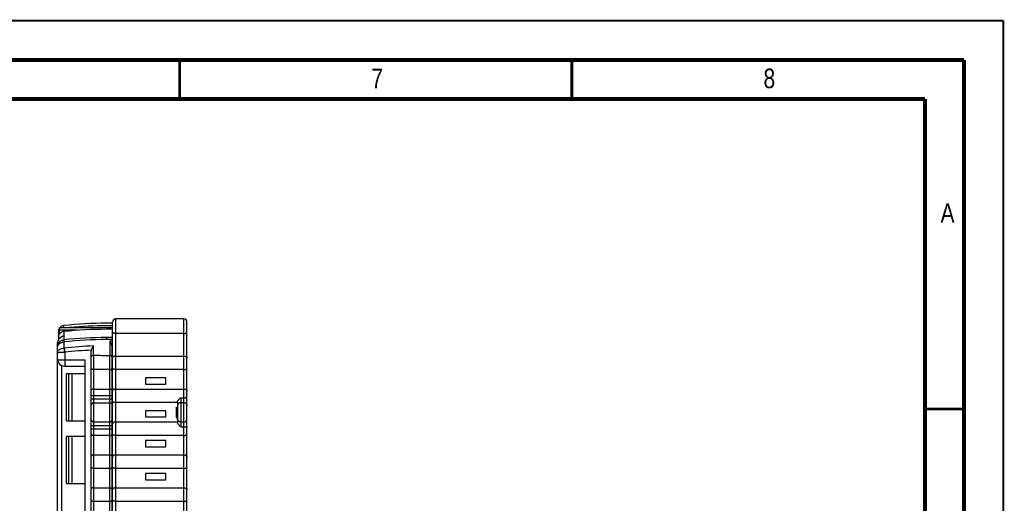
# Model space of a CAD drawing. Header units: millimetres. Extents: x 0 to 420, y 0 to 297.
# Tile 44 of 44: x 295 to 420, y 235 to 297. Entities that reach past the tile are written whole.
import ezdxf

# ---------------------------------------------------------------- set-up
doc = ezdxf.new("R2010")
doc.units = ezdxf.units.MM
doc.header["$LTSCALE"] = 23.1
for name, color, linetype in [('T-PM12-T0X-00-LOAD_DXF_FORMAT', 7, 'CONTINUOUS'), ('T-PM12-T0X-LDXF_CONTINUOUS_LINE', 7, 'CONTINUOUS'), ('T-REX12-TXX_DXF_CONTINUOUS_LINE', 7, 'CONTINUOUS')]:
    doc.layers.add(name, color=color, linetype=linetype)
doc.styles.get("Standard").update_dxf_attribs({"font": 'txt', "width": 0.8})

msp = doc.modelspace()

# ---------------------------------------------------------------- linework, layer by layer
at = {"layer": 'T-PM12-T0X-00-LOAD_DXF_FORMAT', "color": 9, "linetype": 'Continuous', "const_width": 0.25}
for points in [[(0, 297), (420, 297)], [(420, 0), (420, 297)]]:
    msp.add_lwpolyline(points, dxfattribs=at)
at = {"layer": 'T-PM12-T0X-00-LOAD_DXF_FORMAT', "color": 7, "linetype": 'Continuous'}
for points, const_width in [([(415, 292), (15, 292)], 0.5), ([(315, 287), (315, 292)], 0.35), ([(365, 287), (365, 292)], 0.35), ([(415, 8), (415, 292)], 0.5), ([(410, 287), (20, 287)], 0.5), ([(410, 13), (410, 287)], 0.5), ([(410, 247.5), (415, 247.5)], 0.35)]:
    msp.add_lwpolyline(points, dxfattribs=dict(at, const_width=const_width))
at = {"layer": 'T-PM12-T0X-LDXF_CONTINUOUS_LINE', "color": 7, "linetype": 'Continuous'}
for p, q in [((299.5382, 257.321), (299.5382, 256.2313)), ((299.6882, 257.0499), (299.6882, 257.865)), ((299.6882, 257.865), (306.4382, 257.865)), ((302.0222, 257.5162), (299.6882, 257.5162)), ((299.5654, 256.7674), (299.5649, 256.7807)), ((299.5681, 257.2048), (299.5681, 257.2045)), ((299.6882, 257.2045), (299.5681, 257.2045)), ((299.4382, 184.8401), (299.4382, 255.7953)), ((299.5382, 255.815), (299.5382, 255.6698)), ((303.7382, 197.0804), (303.7382, 254.843)), ((306.3882, 189.966), (306.3882, 255.4363)), ((302.9382, 212.966), (302.9382, 253.766)), ((306.4382, 254.466), (306.3882, 254.466)), ((300.2382, 252.966), (302.9382, 252.966)), ((306.0882, 252.5), (304.0382, 252.5)), ((300.5882, 245.966), (300.5882, 251.966)), ((302.9382, 251.966), (300.5882, 251.966)), ((300.8882, 245.966), (300.8882, 251.966)), ((301.2382, 251.966), (301.2382, 245.966)), ((301.265, 251.716), (301.2382, 251.716)), ((301.265, 251.716), (301.265, 246.216)), ((306.3882, 251.966), (306.4382, 251.966)), ((304.0382, 250.0321), (306.0882, 250.0321)), ((301.2382, 246.216), (301.265, 246.216)), ((300.5882, 245.966), (302.9382, 245.966)), ((306.3882, 245.966), (306.4382, 245.966)), ((300.5882, 237.966), (300.5882, 243.966)), ((302.9382, 243.966), (300.5882, 243.966)), ((300.8882, 237.966), (300.8882, 243.966)), ((301.2382, 243.966), (301.2382, 237.966)), ((301.265, 243.716), (301.2382, 243.716)), ((301.265, 243.716), (301.265, 238.216)), ((306.0882, 244.1), (304.0382, 244.1)), ((306.3882, 243.966), (306.4382, 243.966)), ((304.0382, 241.6321), (306.0882, 241.6321)), ((306.0882, 239.9), (304.0382, 239.9)), ((300.5882, 237.966), (302.9382, 237.966)), ((301.2382, 238.216), (301.265, 238.216)), ((304.0382, 237.4321), (306.0882, 237.4321)), ((306.3882, 237.966), (306.4382, 237.966)), ((306.0882, 235.7), (304.0382, 235.7))]:
    msp.add_line(p, q, dxfattribs=at)
at = {"layer": 'T-PM12-T0X-LDXF_CONTINUOUS_LINE', "color": 9, "linetype": 'Continuous'}
for p, q in [((299.6699, 257.4202), (299.6882, 257.4202)), ((300.2512, 258.1161), (300.2505, 258.1162)), ((300.2512, 257.865), (300.2512, 258.1161)), ((300.2512, 257.3632), (300.2512, 256.8546)), ((305.6882, 258.4149), (305.6882, 258.4148)), ((300.2492, 256.8541), (300.2492, 256.299)), ((300.2532, 256.2994), (300.2819, 256.0368)), ((305.6882, 256.5977), (305.6882, 256.3334)), ((306.0898, 256.1158), (306.0899, 254.3257)), ((300.2809, 255.2494), (300.2819, 256.0368)), ((300.2892, 255.25), (300.3482, 254.7235)), ((304.0312, 254.3344), (304.0314, 255.5232)), ((306.3875, 255.466), (306.4382, 255.466)), ((299.4382, 253.766), (302.9382, 253.766)), ((300.3482, 254.7235), (300.3482, 252.966)), ((304.0382, 254.3344), (304.0382, 196.5608)), ((306.0882, 189.966), (306.0882, 254.3257)), ((299.9382, 253.0244), (299.9382, 212.966)), ((306.3882, 249.166), (303.7382, 249.166)), ((303.7382, 248.7807), (306.3882, 248.7807)), ((304.0382, 248.2908), (306.0882, 248.2908)), ((306.3882, 245.3514), (303.7382, 245.3514)), ((303.7382, 244.966), (306.3882, 244.966)), ((304.0382, 245.8413), (306.0882, 245.8413))]:
    msp.add_line(p, q, dxfattribs=at)
at = {"layer": 'T-PM12-T0X-LDXF_CONTINUOUS_LINE', "color": 7, "linetype": 'Continuous'}
for points in [[(305.6882, 258.4149), (305.0198, 258.4104), (304.3353, 258.3965), (303.6509, 258.3731), (302.9668, 258.3403), (302.2831, 258.298), (301.5999, 258.2463), (300.9175, 258.1851), (300.2505, 258.1162)], [(306.4381, 258.4088), (306.3579, 258.4104), (305.6882, 258.4149)]]:
    msp.add_lwpolyline(points, dxfattribs=at)
for centre, radius, start, end in [((300.3382, 257.321), 0.8, 144.371159, 180.000003), ((300.3651, 256.9759), 0.8251, 145.159701, 147.419859), ((300.3382, 257.321), 0.8, 96.289342, 137.146736), ((305.6863, 205.1376), 52.5077, 89.997921, 95.941345), ((305.6872, 209.5167), 48.5747, 89.998831, 95.527163), ((305.6883, 209.4309), 48.6604, 89.116986, 90.000128), ((305.6883, 205.0029), 52.6423, 89.18379, 90.000125), ((300.3346, 256.9992), 0.7964, 165.009408, 179.999315), ((300.3346, 256.561), 0.7964, 164.976105, 179.998835), ((300.3342, 256.9993), 0.796, 164.049208, 165.010925), ((300.4914, 256.0218), 0.8668, 106.088527, 106.225984), ((305.7159, 255.436), 0.6723, 0.020759, 2.55807), ((300.2382, 253.766), 0.8, 180, 270), ((304.0359, 254.1097), 0.2247, 89.412515, 91.183184), ((305.707, 406.0173), 151.6921, 269.36966, 270.143981), ((306.0888, 254.112), 0.2138, 89.717315, 90.168864)]:
    msp.add_arc(centre, radius, start, end, dxfattribs=at)
at = {"layer": 'T-PM12-T0X-LDXF_CONTINUOUS_LINE', "color": 9, "linetype": 'Continuous'}
for centre, radius, start, end in [((300.3382, 257.3208), 0.8001, 96.240453, 96.289342), ((305.6888, 208.766), 49.6488, 90.000672, 96.287759), ((305.6881, 208.8226), 49.5921, 89.133469, 89.999837), ((300.1845, 256.9235), 0.6279, 275.914323, 276.283521), ((305.6888, 206.9302), 49.6675, 90.000696, 96.282989), ((305.6889, 206.904), 49.4294, 90.000788, 96.279994), ((305.6881, 206.9762), 49.6215, 89.13387, 89.999907), ((305.6881, 206.9509), 49.3825, 89.129681, 89.999914), ((305.6881, 207.1419), 48.9756, 89.12249, 89.530088), ((300.3718, 254.4215), 1.6177, 93.18535, 94.346864), ((300.2781, 255.349), 0.0996, 271.660689, 276.40138), ((305.6884, 207.0836), 48.468, 91.959139, 96.395847), ((305.6884, 207.0836), 47.9382, 92.314016, 96.395848), ((305.6881, 207.1419), 48.4458, 89.1129, 89.191284), ((300.2577, 261.4221), 6.6992, 270.198987, 270.774109)]:
    msp.add_arc(centre, radius, start, end, dxfattribs=at)
at = {"layer": 'T-PM12-T0X-LDXF_CONTINUOUS_LINE', "color": 7, "linetype": 'Continuous'}
for points, knots in [([(299.5758, 257.2257), (299.5864, 257.2563), (299.6133, 257.3234), (299.6485, 257.3867), (299.6699, 257.4202)], [0, 0, 0, 0, 0.44925378, 1, 1, 1, 1]), ([(300.2512, 257.3632), (300.1897, 257.3568), (300.0695, 257.3307), (299.9054, 257.2543), (299.7669, 257.148), (299.6934, 257.0604), (299.6627, 257.0142)], [0, 0, 0, 0, 0.26280394, 0.51821933, 0.76392724, 1, 1, 1, 1]), ([(299.4382, 255.7953), (299.4382, 255.8787), (299.4597, 256.0363), (299.5377, 256.245), (299.6386, 256.4142), (299.7823, 256.5879), (299.9809, 256.7484), (300.1608, 256.8286), (300.2492, 256.8541)], [0, 0, 0, 0, 0.17595897, 0.33138356, 0.46750313, 0.58963561, 0.80594406, 1, 1, 1, 1]), ([(299.4382, 255.4062), (299.4382, 255.4609), (299.4483, 255.5704), (299.4935, 255.729), (299.5672, 255.8769), (299.6668, 256.0091), (299.7892, 256.1212), (299.9302, 256.2096), (300.085, 256.2712), (300.1942, 256.293), (300.2492, 256.299)], [0, 0, 0, 0, 0.12419111, 0.24849709, 0.3730195, 0.49783013, 0.6229625, 0.74840746, 0.87411453, 1, 1, 1, 1]), ([(299.5649, 256.7807), (299.5648, 256.7817), (299.5654, 256.7846), (299.5664, 256.7902), (299.5684, 256.7986), (299.5711, 256.8094), (299.5746, 256.8224), (299.5809, 256.8433), (299.5907, 256.8723), (299.6053, 256.9088), (299.6279, 256.9574), (299.6481, 256.9923), (299.6627, 257.0142)], [0, 0, 0, 0, 0.01143149, 0.03428352, 0.06810126, 0.11215742, 0.16548985, 0.22693916, 0.36884236, 0.52671419, 0.6900414, 1, 1, 1, 1]), ([(299.5681, 257.2045), (299.5683, 257.2045), (299.5685, 257.2051), (299.5689, 257.206), (299.5696, 257.2078), (299.5704, 257.2101), (299.5715, 257.2131), (299.5733, 257.2184), (299.5747, 257.2227), (299.5758, 257.2257)], [0, 0, 0, 0, 0.01897185, 0.06864191, 0.149384, 0.26084285, 0.40246264, 0.57350408, 1, 1, 1, 1]), ([(299.5681, 257.2048), (299.5681, 257.2059), (299.5686, 257.2087), (299.5683, 257.2131), (299.5687, 257.2164), (299.5689, 257.2181)], [0, 0, 0, 0, 0.25052598, 0.62465939, 1, 1, 1, 1]), ([(306.3719, 255.5829), (306.36, 255.6353), (306.3258, 255.7364), (306.2564, 255.8763), (306.1772, 256.0024), (306.1192, 256.0796), (306.0898, 256.1158)], [0, 0, 0, 0, 0.26548632, 0.52375289, 0.76986091, 1, 1, 1, 1]), ([(303.7528, 254.9827), (303.7641, 255.0357), (303.7974, 255.1379), (303.8658, 255.2797), (303.9444, 255.4078), (304.0021, 255.4864), (304.0314, 255.5232)], [0, 0, 0, 0, 0.26519339, 0.52326988, 0.76943274, 1, 1, 1, 1]), ([(303.7382, 254.06), (303.7382, 254.0775), (303.7417, 254.1127), (303.7575, 254.1635), (303.7837, 254.2105), (303.8321, 254.2666), (303.9147, 254.3184), (303.992, 254.3336), (304.0312, 254.3344)], [0, 0, 0, 0, 0.11835448, 0.23697585, 0.35715135, 0.47998813, 0.73458047, 1, 1, 1, 1]), ([(306.3882, 254.0558), (306.3882, 254.0733), (306.3846, 254.1083), (306.3683, 254.1589), (306.3413, 254.2056), (306.2918, 254.2611), (306.2076, 254.3116), (306.1295, 254.3255), (306.0899, 254.3257)], [0, 0, 0, 0, 0.11753754, 0.23549689, 0.35528341, 0.47806138, 0.73339308, 1, 1, 1, 1]), ([(304.0382, 252.5), (304.0167, 252.5), (303.9747, 252.5026), (303.9148, 252.514), (303.8613, 252.5324), (303.8163, 252.5567), (303.7809, 252.5861), (303.7558, 252.6198), (303.7412, 252.6567), (303.7382, 252.6825), (303.7382, 252.6952)], [0, 0, 0, 0, 0.16244274, 0.31773472, 0.46061342, 0.58876371, 0.7028887, 0.80619849, 0.90350576, 1, 1, 1, 1]), ([(306.0882, 252.5), (306.1096, 252.5), (306.1517, 252.5026), (306.2116, 252.514), (306.2651, 252.5324), (306.3101, 252.5567), (306.3454, 252.5861), (306.3705, 252.6198), (306.3852, 252.6567), (306.3882, 252.6825), (306.3882, 252.6952)], [0, 0, 0, 0, 0.16244272, 0.31773444, 0.46061289, 0.58876329, 0.70288895, 0.80619915, 0.90350603, 1, 1, 1, 1]), ([(304.0382, 250.0321), (304.0167, 250.0321), (303.9747, 250.0295), (303.9148, 250.018), (303.8613, 249.9997), (303.8163, 249.9754), (303.7809, 249.9459), (303.7558, 249.9122), (303.7412, 249.8753), (303.7382, 249.8496), (303.7382, 249.8369)], [0, 0, 0, 0, 0.16244272, 0.31773444, 0.46061289, 0.58876329, 0.70288895, 0.80619915, 0.90350603, 1, 1, 1, 1]), ([(306.0882, 250.0321), (306.1096, 250.0321), (306.1517, 250.0295), (306.2116, 250.018), (306.2651, 249.9997), (306.3101, 249.9754), (306.3454, 249.9459), (306.3705, 249.9122), (306.3852, 249.8753), (306.3882, 249.8496), (306.3882, 249.8369)], [0, 0, 0, 0, 0.16244274, 0.31773472, 0.46061342, 0.58876371, 0.7028887, 0.80619849, 0.90350576, 1, 1, 1, 1]), ([(304.0382, 244.1), (304.0167, 244.1), (303.9747, 244.1026), (303.9148, 244.114), (303.8613, 244.1324), (303.8163, 244.1567), (303.7809, 244.1861), (303.7558, 244.2198), (303.7412, 244.2567), (303.7382, 244.2825), (303.7382, 244.2952)], [0, 0, 0, 0, 0.16244274, 0.31773472, 0.46061342, 0.58876371, 0.7028887, 0.80619849, 0.90350576, 1, 1, 1, 1]), ([(306.0882, 244.1), (306.1096, 244.1), (306.1517, 244.1026), (306.2116, 244.114), (306.2651, 244.1324), (306.3101, 244.1567), (306.3454, 244.1861), (306.3705, 244.2198), (306.3852, 244.2567), (306.3882, 244.2825), (306.3882, 244.2952)], [0, 0, 0, 0, 0.16244272, 0.31773444, 0.46061289, 0.58876329, 0.70288895, 0.80619915, 0.90350603, 1, 1, 1, 1]), ([(304.0382, 241.6321), (304.0167, 241.6321), (303.9747, 241.6295), (303.9148, 241.618), (303.8613, 241.5997), (303.8163, 241.5754), (303.7809, 241.5459), (303.7558, 241.5122), (303.7412, 241.4753), (303.7382, 241.4496), (303.7382, 241.4369)], [0, 0, 0, 0, 0.16244272, 0.31773444, 0.46061289, 0.58876329, 0.70288895, 0.80619915, 0.90350603, 1, 1, 1, 1]), ([(306.0882, 241.6321), (306.1096, 241.6321), (306.1517, 241.6295), (306.2116, 241.618), (306.2651, 241.5997), (306.3101, 241.5754), (306.3454, 241.5459), (306.3705, 241.5122), (306.3852, 241.4753), (306.3882, 241.4496), (306.3882, 241.4369)], [0, 0, 0, 0, 0.16244274, 0.31773472, 0.46061342, 0.58876371, 0.7028887, 0.80619849, 0.90350576, 1, 1, 1, 1]), ([(304.0382, 239.9), (304.0167, 239.9), (303.9747, 239.9026), (303.9148, 239.914), (303.8613, 239.9324), (303.8163, 239.9567), (303.7809, 239.9861), (303.7558, 240.0198), (303.7412, 240.0567), (303.7382, 240.0825), (303.7382, 240.0952)], [0, 0, 0, 0, 0.16244274, 0.31773472, 0.46061342, 0.58876371, 0.7028887, 0.80619849, 0.90350576, 1, 1, 1, 1]), ([(306.0882, 239.9), (306.1096, 239.9), (306.1517, 239.9026), (306.2116, 239.914), (306.2651, 239.9324), (306.3101, 239.9567), (306.3454, 239.9861), (306.3705, 240.0198), (306.3852, 240.0567), (306.3882, 240.0825), (306.3882, 240.0952)], [0, 0, 0, 0, 0.16244272, 0.31773444, 0.46061289, 0.58876329, 0.70288895, 0.80619915, 0.90350603, 1, 1, 1, 1]), ([(304.0382, 237.4321), (304.0167, 237.4321), (303.9747, 237.4295), (303.9148, 237.418), (303.8613, 237.3997), (303.8163, 237.3754), (303.7809, 237.3459), (303.7558, 237.3122), (303.7412, 237.2753), (303.7382, 237.2496), (303.7382, 237.2369)], [0, 0, 0, 0, 0.16244272, 0.31773444, 0.46061289, 0.58876329, 0.70288895, 0.80619915, 0.90350603, 1, 1, 1, 1]), ([(306.0882, 237.4321), (306.1096, 237.4321), (306.1517, 237.4295), (306.2116, 237.418), (306.2651, 237.3997), (306.3101, 237.3754), (306.3454, 237.3459), (306.3705, 237.3122), (306.3852, 237.2753), (306.3882, 237.2496), (306.3882, 237.2369)], [0, 0, 0, 0, 0.16244274, 0.31773472, 0.46061342, 0.58876371, 0.7028887, 0.80619849, 0.90350576, 1, 1, 1, 1]), ([(304.0382, 235.7), (304.0167, 235.7), (303.9747, 235.7026), (303.9148, 235.714), (303.8613, 235.7324), (303.8163, 235.7567), (303.7809, 235.7861), (303.7558, 235.8198), (303.7412, 235.8567), (303.7382, 235.8825), (303.7382, 235.8952)], [0, 0, 0, 0, 0.16244274, 0.31773472, 0.46061342, 0.58876371, 0.7028887, 0.80619849, 0.90350576, 1, 1, 1, 1]), ([(306.0882, 235.7), (306.1096, 235.7), (306.1517, 235.7026), (306.2116, 235.714), (306.2651, 235.7324), (306.3101, 235.7567), (306.3454, 235.7861), (306.3705, 235.8198), (306.3852, 235.8567), (306.3882, 235.8825), (306.3882, 235.8952)], [0, 0, 0, 0, 0.16244272, 0.31773444, 0.46061289, 0.58876329, 0.70288895, 0.80619915, 0.90350603, 1, 1, 1, 1])]:
    msp.add_open_spline(points, degree=3, knots=knots, dxfattribs=at)
at = {"layer": 'T-PM12-T0X-LDXF_CONTINUOUS_LINE', "color": 9, "linetype": 'Continuous'}
for points, knots in [([(300.2492, 256.299), (300.2479, 256.2951), (300.2461, 256.2848), (300.2444, 256.2662), (300.2434, 256.2413), (300.2431, 256.2102), (300.2435, 256.1734), (300.2452, 256.1142), (300.2474, 256.0673), (300.2492, 256.0346)], [0, 0, 0, 0, 0.0468508, 0.11724806, 0.21157209, 0.32916287, 0.46888999, 0.62884266, 1, 1, 1, 1]), ([(299.4382, 255.4062), (299.4382, 255.4448), (299.4488, 255.5237), (299.4952, 255.6365), (299.57, 255.7407), (299.6704, 255.8333), (299.7928, 255.9114), (299.9833, 255.9946), (300.1416, 256.0264), (300.2492, 256.0346)], [0, 0, 0, 0, 0.10342702, 0.21037179, 0.32359445, 0.44468303, 0.57400532, 0.71087298, 1, 1, 1, 1]), ([(299.4382, 254.6815), (299.4382, 254.7172), (299.4495, 254.7908), (299.4987, 254.895), (299.5774, 254.9905), (299.6823, 255.0745), (299.8097, 255.1447), (300.0079, 255.2184), (300.1705, 255.2443), (300.2809, 255.2494)], [0, 0, 0, 0, 0.09663807, 0.19819219, 0.30831486, 0.428863, 0.55999605, 0.70053258, 1, 1, 1, 1]), ([(300.2809, 255.2494), (300.2779, 255.1677), (300.2757, 254.9921), (300.2783, 254.8166), (300.2809, 254.7229)], [0, 0, 0, 0, 0.46588506, 1, 1, 1, 1]), ([(299.4382, 254.6815), (299.4382, 254.6823), (299.4394, 254.684), (299.4427, 254.6857), (299.4477, 254.6876), (299.4582, 254.6904), (299.4762, 254.6936), (299.5035, 254.6971), (299.5382, 254.7006), (299.5799, 254.7039), (299.6284, 254.707), (299.6831, 254.7099), (299.7437, 254.7126), (299.8345, 254.7159), (299.9583, 254.7193), (300.1159, 254.7219), (300.225, 254.7227), (300.2809, 254.7229)], [0, 0, 0, 0, 0.00258037, 0.00679558, 0.01309686, 0.02159351, 0.04526094, 0.07781305, 0.11909366, 0.16871276, 0.22621699, 0.29114737, 0.36300178, 0.44111525, 0.61329192, 0.80181517, 1, 1, 1, 1]), ([(304.0382, 248.2908), (303.9992, 248.2908), (303.9206, 248.2756), (303.8372, 248.221), (303.7872, 248.1613), (303.7593, 248.1101), (303.7421, 248.0546), (303.7382, 248.0161), (303.7382, 247.9968)], [0, 0, 0, 0, 0.25173127, 0.50209439, 0.62714362, 0.75173011, 0.87595896, 1, 1, 1, 1]), ([(306.0882, 248.2908), (306.1272, 248.2908), (306.2057, 248.2756), (306.2892, 248.221), (306.3392, 248.1613), (306.3671, 248.1101), (306.3843, 248.0546), (306.3882, 248.0161), (306.3882, 247.9968)], [0, 0, 0, 0, 0.25173127, 0.50209439, 0.62714362, 0.75173011, 0.87595896, 1, 1, 1, 1]), ([(304.0382, 245.8413), (303.9992, 245.8413), (303.9206, 245.8564), (303.8372, 245.9111), (303.7872, 245.9708), (303.7593, 246.0219), (303.7421, 246.0775), (303.7382, 246.116), (303.7382, 246.1352)], [0, 0, 0, 0, 0.25173127, 0.50209439, 0.62714362, 0.75173011, 0.87595896, 1, 1, 1, 1]), ([(306.0882, 245.8413), (306.1272, 245.8413), (306.2057, 245.8564), (306.2892, 245.9111), (306.3392, 245.9708), (306.3671, 246.0219), (306.3843, 246.0775), (306.3882, 246.116), (306.3882, 246.1352)], [0, 0, 0, 0, 0.25173127, 0.50209439, 0.62714362, 0.75173011, 0.87595896, 1, 1, 1, 1])]:
    msp.add_open_spline(points, degree=3, knots=knots, dxfattribs=at)
at = {"layer": 'T-PM12-T0X-LDXF_CONTINUOUS_LINE', "color": 7, "linetype": 'Continuous'}
for points in [[(303.7528, 254.9827), (303.743, 254.937), (303.7382, 254.8899), (303.7382, 254.843)], [(306.3875, 255.466), (306.3858, 255.5053), (306.3806, 255.5446), (306.3719, 255.5829)]]:
    msp.add_open_spline(points, degree=3, dxfattribs=at)
at = {"layer": 'T-REX12-TXX_DXF_CONTINUOUS_LINE', "color": 7, "linetype": 'Continuous'}
for p, q in [((306.4382, 191.366), (306.4382, 258.566)), ((315.5382, 258.966), (306.8382, 258.966)), ((315.9382, 199.2323), (315.9382, 258.566)), ((315.5382, 257.1), (306.8382, 257.1)), ((306.8382, 254.2321), (315.5382, 254.2321)), ((315.5382, 252.5), (306.8382, 252.5)), ((310.6382, 251.466), (310.6382, 250.666)), ((313.2382, 251.466), (310.6382, 251.466)), ((313.2382, 250.666), (313.2382, 251.466)), ((306.8382, 250.0321), (315.5382, 250.0321)), ((310.6382, 250.666), (313.2382, 250.666)), ((314.7382, 248.3), (306.8382, 248.3)), ((310.6382, 247.266), (310.6382, 246.466)), ((313.2382, 247.266), (310.6382, 247.266)), ((313.2382, 246.466), (313.2382, 247.266)), ((314.5382, 247.716), (314.5382, 246.416)), ((314.5382, 247.716), (314.7382, 247.716)), ((314.5382, 247.466), (314.7382, 247.466)), ((314.7382, 248.3988), (314.7382, 245.7332)), ((310.6382, 246.466), (313.2382, 246.466)), ((314.5382, 246.416), (314.7382, 246.416)), ((306.8382, 245.8321), (314.7382, 245.8321)), ((315.5382, 244.1), (306.8382, 244.1)), ((310.6382, 243.466), (310.6382, 242.666)), ((313.2382, 243.466), (310.6382, 243.466)), ((310.6382, 242.666), (313.2382, 242.666)), ((313.2382, 242.666), (313.2382, 243.466)), ((306.8382, 241.6321), (315.5382, 241.6321)), ((315.5382, 239.9), (306.8382, 239.9)), ((310.6382, 239.266), (310.6382, 238.466)), ((313.2382, 239.266), (310.6382, 239.266)), ((313.2382, 238.466), (313.2382, 239.266)), ((306.8382, 237.4321), (315.5382, 237.4321)), ((310.6382, 238.466), (313.2382, 238.466)), ((315.5382, 235.7), (306.8382, 235.7))]:
    msp.add_line(p, q, dxfattribs=at)
at = {"layer": 'T-REX12-TXX_DXF_CONTINUOUS_LINE', "color": 9, "linetype": 'Continuous'}
for p, q in [((306.8382, 258.966), (306.8382, 190.966)), ((315.5382, 198.8321), (315.5382, 258.966)), ((315.1382, 248.9152), (315.1382, 245.2169)), ((315.1382, 248.9152), (315.5382, 248.9152)), ((315.1382, 248.2973), (315.5382, 248.2973)), ((315.1382, 245.8348), (315.5382, 245.8348)), ((315.1382, 245.2169), (315.5382, 245.2169))]:
    msp.add_line(p, q, dxfattribs=at)
at = {"layer": 'T-REX12-TXX_DXF_CONTINUOUS_LINE', "color": 7, "linetype": 'Continuous'}
for centre, start, end in [((306.8382, 258.566), 90, 180), ((315.5382, 258.566), 0, 90)]:
    msp.add_arc(centre, 0.4, start, end, dxfattribs=at)
at = {"layer": 'T-REX12-TXX_DXF_CONTINUOUS_LINE', "color": 9, "linetype": 'Continuous'}
for centre, start, end in [((315.5507, 247.9033), 0.000564, 1.814819), ((315.5507, 246.2288), 358.114301, 359.999393)]:
    msp.add_arc(centre, 0.3875, start, end, dxfattribs=at)
at = {"layer": 'T-REX12-TXX_DXF_CONTINUOUS_LINE', "color": 7, "linetype": 'Continuous'}
for points, knots in [([(306.8382, 257.1), (306.8093, 257.1), (306.7526, 257.1035), (306.6719, 257.1192), (306.6001, 257.1443), (306.54, 257.178), (306.4931, 257.2192), (306.4603, 257.2669), (306.4417, 257.3194), (306.4382, 257.3561), (306.4382, 257.3744)], [0, 0, 0, 0, 0.16048424, 0.31374932, 0.45456681, 0.58088508, 0.69398137, 0.79786081, 0.89806618, 1, 1, 1, 1]), ([(315.5382, 257.1), (315.5671, 257.1), (315.6237, 257.1035), (315.7044, 257.1192), (315.7762, 257.1443), (315.8364, 257.178), (315.8833, 257.2192), (315.9161, 257.2669), (315.9346, 257.3194), (315.9382, 257.3561), (315.9382, 257.3744)], [0, 0, 0, 0, 0.16048305, 0.31374766, 0.45456476, 0.5808825, 0.69397808, 0.79785676, 0.89806137, 1, 1, 1, 1]), ([(306.8382, 254.2321), (306.8093, 254.2321), (306.7526, 254.2285), (306.6719, 254.2129), (306.6001, 254.1878), (306.54, 254.1541), (306.4931, 254.1128), (306.4603, 254.0652), (306.4417, 254.0126), (306.4382, 253.976), (306.4382, 253.9576)], [0, 0, 0, 0, 0.16048305, 0.31374766, 0.45456476, 0.5808825, 0.69397808, 0.79785676, 0.89806137, 1, 1, 1, 1]), ([(315.5382, 254.2321), (315.5671, 254.2321), (315.6237, 254.2285), (315.7044, 254.2129), (315.7762, 254.1878), (315.8364, 254.1541), (315.8833, 254.1128), (315.9161, 254.0652), (315.9346, 254.0126), (315.9382, 253.976), (315.9382, 253.9576)], [0, 0, 0, 0, 0.16048424, 0.31374932, 0.45456681, 0.58088508, 0.69398137, 0.7978608, 0.89806618, 1, 1, 1, 1]), ([(306.8382, 252.5), (306.8093, 252.5), (306.7526, 252.5035), (306.6719, 252.5192), (306.6001, 252.5443), (306.54, 252.578), (306.4931, 252.6192), (306.4603, 252.6669), (306.4417, 252.7194), (306.4382, 252.7561), (306.4382, 252.7744)], [0, 0, 0, 0, 0.16048424, 0.31374932, 0.45456681, 0.58088508, 0.69398137, 0.7978608, 0.89806618, 1, 1, 1, 1]), ([(315.5382, 252.5), (315.5671, 252.5), (315.6237, 252.5035), (315.7044, 252.5192), (315.7762, 252.5443), (315.8364, 252.578), (315.8833, 252.6192), (315.9161, 252.6669), (315.9346, 252.7194), (315.9382, 252.7561), (315.9382, 252.7744)], [0, 0, 0, 0, 0.16048305, 0.31374765, 0.45456475, 0.5808825, 0.69397808, 0.79785676, 0.89806137, 1, 1, 1, 1]), ([(306.8382, 250.0321), (306.8093, 250.0321), (306.7526, 250.0285), (306.6719, 250.0129), (306.6001, 249.9878), (306.54, 249.9541), (306.4931, 249.9128), (306.4603, 249.8652), (306.4417, 249.8126), (306.4382, 249.776), (306.4382, 249.7576)], [0, 0, 0, 0, 0.16048305, 0.31374766, 0.45456476, 0.5808825, 0.69397808, 0.79785676, 0.89806137, 1, 1, 1, 1]), ([(315.5382, 250.0321), (315.5671, 250.0321), (315.6237, 250.0285), (315.7044, 250.0129), (315.7762, 249.9878), (315.8364, 249.9541), (315.8833, 249.9128), (315.9161, 249.8652), (315.9346, 249.8126), (315.9382, 249.776), (315.9382, 249.7576)], [0, 0, 0, 0, 0.16048424, 0.31374932, 0.45456681, 0.58088508, 0.69398137, 0.79786081, 0.89806618, 1, 1, 1, 1]), ([(306.8382, 248.3), (306.8093, 248.3), (306.7526, 248.3035), (306.6719, 248.3192), (306.6001, 248.3443), (306.54, 248.378), (306.4931, 248.4192), (306.4603, 248.4669), (306.4417, 248.5194), (306.4382, 248.5561), (306.4382, 248.5744)], [0, 0, 0, 0, 0.16048424, 0.31374932, 0.45456681, 0.58088508, 0.69398137, 0.7978608, 0.89806618, 1, 1, 1, 1]), ([(314.7382, 248.3988), (314.7382, 248.4204), (314.7467, 248.4663), (314.7763, 248.533), (314.8195, 248.5999), (314.8922, 248.6892), (314.9999, 248.7943), (315.0918, 248.8742), (315.1382, 248.9152)], [0, 0, 0, 0, 0.09680577, 0.20606246, 0.32592021, 0.45344103, 0.72204826, 1, 1, 1, 1]), ([(306.8382, 245.8321), (306.8093, 245.8321), (306.7526, 245.8285), (306.6719, 245.8129), (306.6001, 245.7878), (306.54, 245.7541), (306.4931, 245.7128), (306.4603, 245.6652), (306.4417, 245.6126), (306.4382, 245.576), (306.4382, 245.5576)], [0, 0, 0, 0, 0.16048305, 0.31374766, 0.45456476, 0.5808825, 0.69397808, 0.79785676, 0.89806137, 1, 1, 1, 1]), ([(314.7382, 245.7332), (314.7382, 245.7117), (314.7467, 245.6658), (314.7763, 245.5991), (314.8195, 245.5321), (314.8922, 245.4429), (314.9999, 245.3377), (315.0918, 245.2579), (315.1382, 245.2169)], [0, 0, 0, 0, 0.09680577, 0.20606246, 0.32592021, 0.45344103, 0.72204826, 1, 1, 1, 1]), ([(306.8382, 244.1), (306.8093, 244.1), (306.7526, 244.1035), (306.6719, 244.1192), (306.6001, 244.1443), (306.54, 244.178), (306.4931, 244.2192), (306.4603, 244.2669), (306.4417, 244.3194), (306.4382, 244.3561), (306.4382, 244.3744)], [0, 0, 0, 0, 0.16048424, 0.31374932, 0.45456681, 0.58088508, 0.69398137, 0.7978608, 0.89806618, 1, 1, 1, 1]), ([(315.5382, 244.1), (315.5671, 244.1), (315.6237, 244.1035), (315.7044, 244.1192), (315.7762, 244.1443), (315.8364, 244.178), (315.8833, 244.2192), (315.9161, 244.2669), (315.9346, 244.3194), (315.9382, 244.3561), (315.9382, 244.3744)], [0, 0, 0, 0, 0.16048305, 0.31374766, 0.45456476, 0.5808825, 0.69397808, 0.79785676, 0.89806137, 1, 1, 1, 1]), ([(306.8382, 241.6321), (306.8093, 241.6321), (306.7526, 241.6285), (306.6719, 241.6129), (306.6001, 241.5878), (306.54, 241.5541), (306.4931, 241.5128), (306.4603, 241.4652), (306.4417, 241.4126), (306.4382, 241.376), (306.4382, 241.3576)], [0, 0, 0, 0, 0.16048305, 0.31374766, 0.45456476, 0.5808825, 0.69397808, 0.79785676, 0.89806137, 1, 1, 1, 1]), ([(315.5382, 241.6321), (315.5671, 241.6321), (315.6237, 241.6285), (315.7044, 241.6129), (315.7762, 241.5878), (315.8364, 241.5541), (315.8833, 241.5128), (315.9161, 241.4652), (315.9346, 241.4126), (315.9382, 241.376), (315.9382, 241.3576)], [0, 0, 0, 0, 0.16048424, 0.31374932, 0.45456681, 0.58088508, 0.69398137, 0.7978608, 0.89806618, 1, 1, 1, 1]), ([(306.8382, 239.9), (306.8093, 239.9), (306.7526, 239.9035), (306.6719, 239.9192), (306.6001, 239.9443), (306.54, 239.978), (306.4931, 240.0192), (306.4603, 240.0669), (306.4417, 240.1194), (306.4382, 240.1561), (306.4382, 240.1744)], [0, 0, 0, 0, 0.16048424, 0.31374932, 0.45456681, 0.58088508, 0.69398137, 0.7978608, 0.89806618, 1, 1, 1, 1]), ([(315.5382, 239.9), (315.5671, 239.9), (315.6237, 239.9035), (315.7044, 239.9192), (315.7762, 239.9443), (315.8364, 239.978), (315.8833, 240.0192), (315.9161, 240.0669), (315.9346, 240.1194), (315.9382, 240.1561), (315.9382, 240.1744)], [0, 0, 0, 0, 0.16048305, 0.31374765, 0.45456475, 0.5808825, 0.69397808, 0.79785676, 0.89806137, 1, 1, 1, 1]), ([(306.8382, 237.4321), (306.8093, 237.4321), (306.7526, 237.4285), (306.6719, 237.4129), (306.6001, 237.3878), (306.54, 237.3541), (306.4931, 237.3128), (306.4603, 237.2652), (306.4417, 237.2126), (306.4382, 237.176), (306.4382, 237.1576)], [0, 0, 0, 0, 0.16048305, 0.31374766, 0.45456476, 0.5808825, 0.69397808, 0.79785676, 0.89806137, 1, 1, 1, 1]), ([(315.5382, 237.4321), (315.5671, 237.4321), (315.6237, 237.4285), (315.7044, 237.4129), (315.7762, 237.3878), (315.8364, 237.3541), (315.8833, 237.3128), (315.9161, 237.2652), (315.9346, 237.2126), (315.9382, 237.176), (315.9382, 237.1576)], [0, 0, 0, 0, 0.16048424, 0.31374932, 0.45456681, 0.58088508, 0.69398137, 0.7978608, 0.89806618, 1, 1, 1, 1]), ([(306.8382, 235.7), (306.8093, 235.7), (306.7526, 235.7035), (306.6719, 235.7192), (306.6001, 235.7443), (306.54, 235.778), (306.4931, 235.8192), (306.4603, 235.8669), (306.4417, 235.9194), (306.4382, 235.9561), (306.4382, 235.9744)], [0, 0, 0, 0, 0.16048424, 0.31374932, 0.45456681, 0.58088508, 0.69398137, 0.7978608, 0.89806618, 1, 1, 1, 1]), ([(315.5382, 235.7), (315.5671, 235.7), (315.6237, 235.7035), (315.7044, 235.7192), (315.7762, 235.7443), (315.8364, 235.778), (315.8833, 235.8192), (315.9161, 235.8669), (315.9346, 235.9194), (315.9382, 235.9561), (315.9382, 235.9744)], [0, 0, 0, 0, 0.16048305, 0.31374765, 0.45456475, 0.5808825, 0.69397808, 0.79785676, 0.89806137, 1, 1, 1, 1])]:
    msp.add_open_spline(points, degree=3, knots=knots, dxfattribs=at)
at = {"layer": 'T-REX12-TXX_DXF_CONTINUOUS_LINE', "color": 9, "linetype": 'Continuous'}
for points, knots in [([(315.5382, 248.9152), (315.5642, 248.9152), (315.6153, 248.9164), (315.6895, 248.922), (315.7579, 248.9309), (315.81, 248.9413), (315.8466, 248.9514), (315.8699, 248.9592), (315.8903, 248.9676), (315.9162, 248.9809), (315.9382, 248.9992), (315.9382, 249.0155)], [0, 0, 0, 0, 0.18286252, 0.35914165, 0.52258874, 0.66755717, 0.73163135, 0.78945663, 0.84070266, 0.88520555, 1, 1, 1, 1]), ([(315.1382, 248.2973), (315.112, 248.2973), (315.0597, 248.2922), (314.9842, 248.2697), (314.9146, 248.233), (314.8536, 248.1838), (314.8035, 248.1237), (314.7663, 248.0551), (314.7433, 247.9807), (314.7382, 247.929), (314.7382, 247.9033)], [0, 0, 0, 0, 0.12592871, 0.25170994, 0.37723597, 0.502422, 0.62723932, 0.7517153, 0.87592508, 1, 1, 1, 1]), ([(315.5382, 248.2973), (315.5638, 248.2973), (315.6151, 248.2924), (315.6892, 248.2707), (315.7578, 248.2355), (315.8182, 248.188), (315.8684, 248.13), (315.9063, 248.0636), (315.9306, 247.9913), (315.9372, 247.9408), (315.938, 247.9155)], [0, 0, 0, 0, 0.12590866, 0.25167497, 0.37719554, 0.502386, 0.62721535, 0.75170474, 0.87592251, 1, 1, 1, 1]), ([(315.1382, 245.8348), (315.112, 245.8348), (315.0597, 245.8399), (314.9842, 245.8624), (314.9146, 245.899), (314.8536, 245.9483), (314.8035, 246.0084), (314.7663, 246.077), (314.7433, 246.1514), (314.7382, 246.203), (314.7382, 246.2288)], [0, 0, 0, 0, 0.12592871, 0.25170994, 0.37723597, 0.502422, 0.62723932, 0.7517153, 0.87592508, 1, 1, 1, 1]), ([(315.5382, 245.8348), (315.5638, 245.8348), (315.6151, 245.8397), (315.6891, 245.8613), (315.7576, 245.8965), (315.818, 245.9439), (315.8682, 246.0018), (315.9061, 246.0682), (315.9305, 246.1404), (315.9371, 246.1908), (315.938, 246.216)], [0, 0, 0, 0, 0.12590788, 0.25167362, 0.37719399, 0.50238463, 0.62721446, 0.75170441, 0.87592255, 1, 1, 1, 1]), ([(315.5382, 245.2169), (315.5642, 245.2169), (315.6153, 245.2156), (315.6895, 245.2101), (315.7579, 245.2011), (315.81, 245.1907), (315.8466, 245.1807), (315.8699, 245.1729), (315.8903, 245.1644), (315.9162, 245.1511), (315.9382, 245.1329), (315.9382, 245.1165)], [0, 0, 0, 0, 0.18286252, 0.35914165, 0.52258874, 0.66755717, 0.73163135, 0.78945663, 0.84070266, 0.88520555, 1, 1, 1, 1])]:
    msp.add_open_spline(points, degree=3, knots=knots, dxfattribs=at)

# ---------------------------------------------------------------- texts
at = {"layer": 'T-PM12-T0X-00-LOAD_DXF_FORMAT', "color": 5, "linetype": 'Continuous', "char_height": 2.5, "attachment_point": 1, "line_spacing_factor": 0.9}
for s, insert, width in [('7', (339.4276, 290.8879), 2.946429), ('8', (389.4276, 290.8879), 2.946429), ('A', (412, 273.7288), 3.214286)]:
    msp.add_mtext(s, dxfattribs=dict(at, insert=insert, width=width))

doc.saveas('drawing.dxf')
